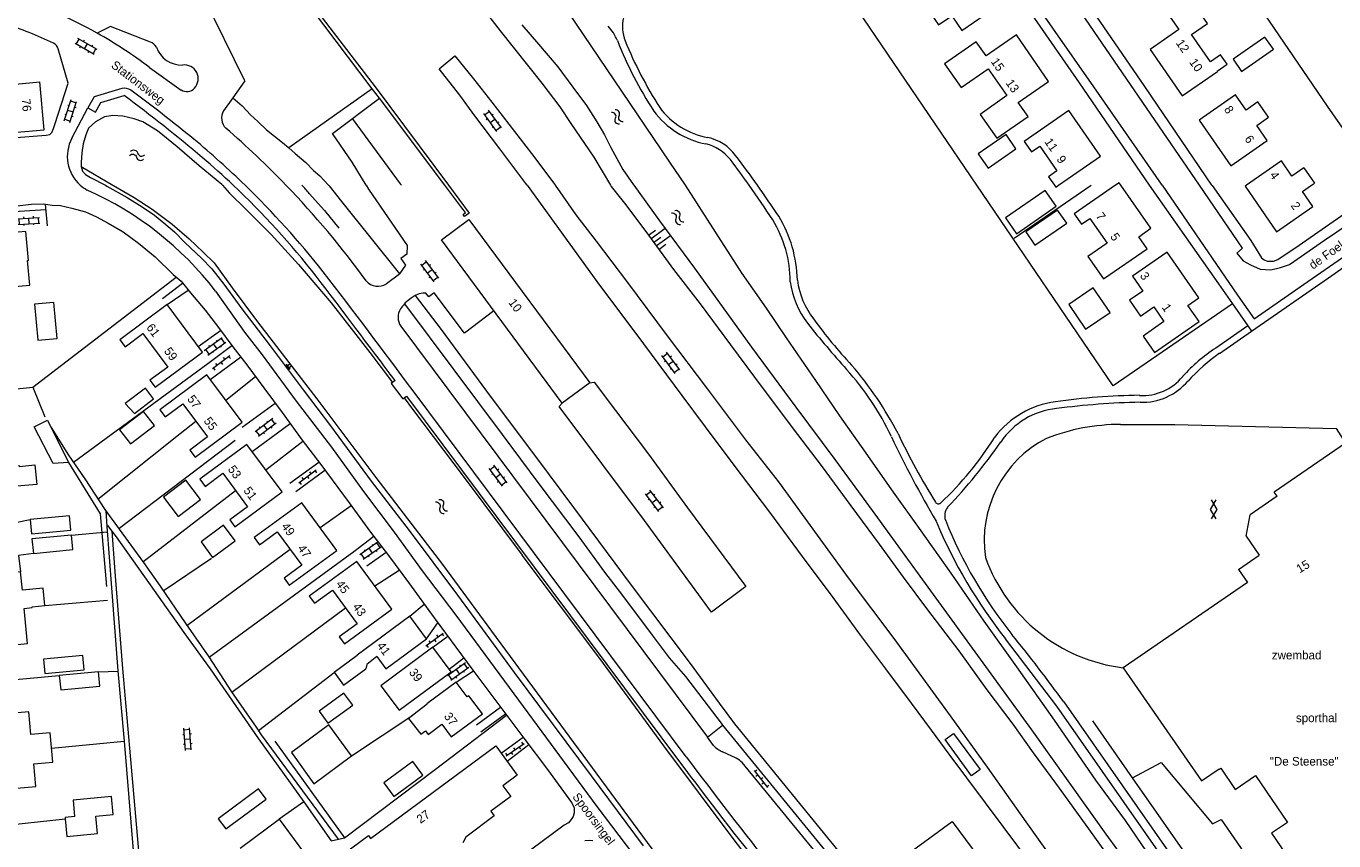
# Model space of a CAD drawing. Header units: metres. Extents: x 195864 to 198202, y 543264 to 544906.
# Tile 28 of 79: x 196359 to 196630, y 543864 to 544033. Entities that reach past the tile are written whole.
import ezdxf

# ---------------------------------------------------------------- set-up
doc = ezdxf.new("R2010")
doc.units = ezdxf.units.M
doc.header["$MEASUREMENT"] = 0
for name, color, linetype, lineweight in [('Level 11', 7, 'Continuous', 0), ('Level 12', 7, 'Continuous', 0), ('Level 19', 7, 'Continuous', 0), ('Level 20', 7, 'Continuous', 0), ('Level 25', 7, 'Continuous', 0), ('Level 26', 7, 'Continuous', 0), ('Level 28', 7, 'Continuous', 0), ('Level 29', 7, 'Continuous', 0), ('Level 32', 7, 'Continuous', 0), ('Level 34', 7, 'Continuous', 0), ('Level 36', 7, 'Continuous', 0), ('Level 41', 7, 'Continuous', 0), ('Level 43', 7, 'Continuous', 0)]:
    doc.layers.add(name, color=color, linetype=linetype, lineweight=lineweight)
doc.styles.add('Style-CHAR_FAST_FONT', font='CHAR_FAST_FONT.shx')

# ---------------------------------------------------------------- blocks, each defined once
blk = doc.blocks.new('OVTP6')
at = {"layer": 'Level 41', "color": 7, "linetype": 'Continuous', "lineweight": 0}
for p, q in [((0, 0), (4.5, 0)), ((0.25, 0), (0.25, 0.5)), ((1.25, 0), (1.25, -0.5)), ((2.25, 0), (2.25, 0.5)), ((4.25, 0), (4.25, 0.5)), ((3.25, 0), (3.25, -0.5))]:
    blk.add_line(p, q, dxfattribs=at)
blk = doc.blocks.new('OV2')
at = {"layer": 'Level 41', "color": 7, "linetype": 'Continuous', "lineweight": 0}
for p, q in [((0, 0.99), (0.3, 0.99)), ((0.3, -2.31), (0.3, 2.29)), ((0.3, 1.99), (1.5, 1.99)), ((1.5, -2.31), (1.5, 2.29)), ((1.8, 0.99), (1.5, 0.99)), ((0, -1.01), (0.3, -1.01)), ((0.3, -0.01), (1.5, -0.01)), ((0.3, -2.01), (1.5, -2.01)), ((1.8, -1.01), (1.5, -1.01))]:
    blk.add_line(p, q, dxfattribs=at)
blk = doc.blocks.new('TA')
at = {"layer": 'Level 43', "color": 7, "linetype": 'Continuous', "lineweight": 0}
for p, q in [((0, 0), (0, -0.5)), ((0.25, 0), (0.25, -1)), ((0.5, 0), (0.5, -0.5)), ((-0.5, 0), (-0.5, -0.5)), ((-0.25, 0), (-0.25, -1))]:
    blk.add_line(p, q, dxfattribs=at)
blk = doc.blocks.new('WA_29')
at = {"layer": 'Level 43', "color": 7, "linetype": 'Continuous', "lineweight": 0, "extrusion": (0, 0, -1)}
for centre in [(-0.75, 0.05), (-0.75, -0.85)]:
    blk.add_arc(centre, 0.85, 28.0725, 151.9275, dxfattribs=at)
at = {"layer": 'Level 43', "color": 7, "linetype": 'Continuous', "lineweight": 0}
for centre in [(2.25, 0.85), (2.25, -0.05)]:
    blk.add_arc(centre, 0.85, 208.0725, 331.9275, dxfattribs=at)
blk = doc.blocks.new('WA_30')
at = {"layer": 'Level 43', "color": 7, "linetype": 'Continuous', "lineweight": 0, "extrusion": (0, 0, -1)}
for centre in [(-0.75, 0.05), (-0.75, -0.85)]:
    blk.add_arc(centre, 0.85, 28.0725, 151.9275, dxfattribs=at)
at = {"layer": 'Level 43', "color": 7, "linetype": 'Continuous', "lineweight": 0}
for centre in [(2.25, 0.85), (2.25, -0.05)]:
    blk.add_arc(centre, 0.85, 208.0725, 331.9275, dxfattribs=at)
blk = doc.blocks.new('GV2')
at = {"layer": 'Level 41', "color": 7, "linetype": 'Continuous', "lineweight": 0, "flags": 128}
for points in [[(1.2, -2), (0, 0), (1.2, 2)], [(0.2, -2), (1.4, 0), (0.2, 2)]]:
    blk.add_lwpolyline(points, dxfattribs=at)
blk = doc.blocks.new('WA_42')
at = {"layer": 'Level 43', "color": 7, "linetype": 'Continuous', "lineweight": 0, "extrusion": (0, 0, -1)}
for centre in [(-0.75, 0.05), (-0.75, -0.85)]:
    blk.add_arc(centre, 0.85, 28.0726, 151.9276, dxfattribs=at)
at = {"layer": 'Level 43', "color": 7, "linetype": 'Continuous', "lineweight": 0}
for centre in [(2.25, 0.85), (2.25, -0.05)]:
    blk.add_arc(centre, 0.85, 208.0724, 331.9274, dxfattribs=at)
blk = doc.blocks.new('WA_46')
at = {"layer": 'Level 43', "color": 7, "linetype": 'Continuous', "lineweight": 0, "extrusion": (0, 0, -1)}
for centre in [(-0.75, 0.05), (-0.75, -0.85)]:
    blk.add_arc(centre, 0.85, 28.0724, 151.9275, dxfattribs=at)
at = {"layer": 'Level 43', "color": 7, "linetype": 'Continuous', "lineweight": 0}
for centre in [(2.25, 0.85), (2.25, -0.05)]:
    blk.add_arc(centre, 0.85, 208.0725, 331.9276, dxfattribs=at)

msp = doc.modelspace()

# ---------------------------------------------------------------- linework, layer by layer
at = {"layer": 'Level 11', "color": 7, "linetype": 'Continuous', "lineweight": 13}
for p, q in [((196355.26, 544020.84), (196361.74, 544021.47)), ((196573.08, 544000), (196581.82, 544006.05)), ((196623.96, 544003.6), (196626.17, 544000.41)), ((196592.22, 543991.06), (196585.99, 544000)), ((196625.58, 544000), (196626.17, 544000.41)), ((196589.71, 543989.32), (196592.22, 543991.06)), ((196599.91, 543975.06), (196602.2, 543976.64)), ((196632.63, 543946.48), (196617.84, 543936.3)), ((196618.43, 543935.44), (196612.82, 543931.58)), ((196618.43, 543935.44), (196617.84, 543936.3)), ((196612, 543927.14), (196612.82, 543931.58)), ((196612, 543927.14), (196614.71, 543923.19)), ((196610.44, 543920.25), (196614.71, 543923.19)), ((196447.06, 543899.04), (196443.28, 543904.15)), ((196422.78, 543898.92), (196427.55, 543902.46)), ((196429.55, 543900.55), (196429.34, 543899.63)), ((196431.65, 543902.17), (196429.55, 543900.55)), ((196422.78, 543898.92), (196424.77, 543896.24)), ((196424.77, 543896.24), (196429.34, 543899.63)), ((196436.27, 543891.03), (196447.06, 543899.04)), ((196586.51, 543899.84), (196602.73, 543876.42))]:
    msp.add_line(p, q, dxfattribs=at)
at = {"layer": 'Level 11', "color": 7, "linetype": 'Continuous', "lineweight": 13, "flags": 128}
for points in [[(196560.3, 544037.07), (196553.77, 544046.55), (196546.52, 544041.58), (196548.65, 544038.47), (196545.89, 544036.58), (196548.16, 544033.28), (196550.92, 544035.18), (196553.05, 544032.08), (196560.3, 544037.07)], [(196600.7, 544031.25), (196603.99, 544033.59), (196602.73, 544035.38), (196604.61, 544036.72), (196602.68, 544039.44), (196596.24, 544034.86), (196598.03, 544032.35)], [(196571.02, 544021.55), (196564.35, 544031.19), (196558.05, 544026.83), (196556.01, 544029.77), (196549.41, 544025.2), (196552.86, 544020.26), (196558.46, 544024.17), (196562.36, 544018.59), (196556.79, 544014.71), (196560.25, 544009.75), (196566.77, 544014.27), (196564.74, 544017.2), (196571.02, 544021.55)], [(196598.03, 544032.35), (196592.07, 544028.18), (196598.76, 544018.55), (196606.03, 544023.61), (196605.97, 544023.69), (196608.04, 544025.13)], [(196608.04, 544025.13), (196606.7, 544027.04), (196604.64, 544025.6), (196600.7, 544031.25)], [(196355.29, 544020.91), (196356.23, 544010.92), (196362.66, 544011.5), (196361.74, 544021.47)], [(196616.65, 544014.13), (196614.44, 544017.31), (196611.98, 544015.6), (196609.8, 544018.74), (196602.25, 544013.5), (196608.81, 544004.05), (196616.36, 544009.29), (196614.19, 544012.42), (196616.65, 544014.13)], [(196581.82, 544006.05), (196575.25, 544015.52), (196565.96, 544009.06), (196567.46, 544006.91), (196569.18, 544008.11), (196572.75, 544002.97), (196571.02, 544001.77), (196572.25, 544000)], [(196623.96, 544003.6), (196621.5, 544001.89), (196619.32, 544005.03), (196612.09, 544000)], [(196572.56, 543995.62), (196570.29, 543998.92), (196562.05, 543993.21), (196564.33, 543989.92), (196572.56, 543995.62)], [(196572.25, 544000), (196572.52, 543999.61), (196573.08, 544000)], [(196584.9, 544000), (196576.35, 543994.05), (196577.85, 543991.91), (196579.56, 543993.1), (196583.15, 543987.95)], [(196585.99, 544000), (196585.64, 544000.51), (196584.9, 544000)], [(196612.09, 544000), (196611.77, 543999.78), (196618.32, 543990.33), (196625.87, 543995.57), (196623.7, 543998.71), (196625.58, 544000)], [(196475.82, 543959), (196470.1, 543954.77), (196445.08, 543988.65), (196450.76, 543992.9), (196475.82, 543959)], [(196359.65, 543979.28), (196359.17, 543984.37), (196359.39, 543984.39), (196358.82, 543990.39), (196355.64, 543990.1), (196355.54, 543991.21), (196349.53, 543990.66), (196350.47, 543980.67), (196350.7, 543980.69), (196350.91, 543978.47), (196359.65, 543979.28)], [(196583.15, 543987.95), (196579.19, 543985.19), (196582.42, 543980.55), (196591.45, 543986.83), (196589.71, 543989.32)], [(196602.2, 543976.64), (196595.65, 543986.12), (196588.42, 543981.12), (196590.56, 543978.03), (196587.81, 543976.12), (196590.08, 543972.84), (196592.83, 543974.74), (196594.92, 543971.72)], [(196365.35, 543968.16), (196364.63, 543975.68), (196360.63, 543975.3), (196361.34, 543967.82), (196365.35, 543968.16)], [(196395.47, 543965.36), (196388.15, 543975.22), (196378.33, 543967.92), (196379.42, 543966.46), (196383.11, 543969.2), (196388.27, 543962.26), (196384.59, 543959.52), (196385.68, 543958.06), (196395.47, 543965.36)], [(196594.92, 543971.72), (196590.61, 543968.7), (196593, 543965.28), (196602.23, 543971.75), (196599.91, 543975.06)], [(196403.73, 543950.82), (196396.39, 543960.67), (196386.62, 543953.36), (196387.71, 543951.9), (196391.39, 543954.65), (196396.54, 543947.77), (196392.86, 543945.01), (196393.96, 543943.54), (196403.73, 543950.82)], [(196346.1, 543948.09), (196355.08, 543948.95), (196355.78, 543941.65), (196357.47, 543941.81), (196357.49, 543941.64), (196360.73, 543941.95), (196361.11, 543937.92), (196356.15, 543937.44), (196356.48, 543934.02), (196347.48, 543933.16)], [(196412.04, 543936.36), (196404.71, 543946.22), (196394.95, 543938.97), (196396.03, 543937.5), (196399.72, 543940.21), (196404.82, 543933.25), (196401.13, 543930.54), (196402.22, 543929.07), (196412.04, 543936.36)], [(196423.34, 543924.22), (196416.07, 543934.09), (196406.23, 543926.87), (196407.31, 543925.38), (196411, 543928.09), (196416.1, 543921.14), (196412.42, 543918.44), (196413.5, 543916.97), (196423.34, 543924.22)], [(196434.79, 543912.05), (196427.49, 543921.92), (196417.65, 543914.71), (196418.74, 543913.24), (196422.44, 543915.95), (196427.54, 543908.98), (196423.85, 543906.28), (196424.93, 543904.8), (196434.79, 543912.05)], [(196362.77, 543912.75), (196362.42, 543916.36), (196358.12, 543915.95), (196357.75, 543919.73), (196348.81, 543918.87), (196349.51, 543911.42), (196350.2, 543903.97), (196359.16, 543904.87), (196358.48, 543912.18), (196360.16, 543912.33), (196360.14, 543912.5), (196362.77, 543912.75)], [(196610.44, 543920.25), (196612.3, 543917.55), (196586.51, 543899.84)], [(196441.99, 543905.89), (196438.51, 543910.58), (196427.55, 543902.46)], [(196431.65, 543902.17), (196433.53, 543899.62), (196441.99, 543905.89)], [(196443.28, 543904.15), (196432.49, 543896.09), (196436.27, 543891.03)], [(196453.56, 543890.27), (196450.76, 543894.05), (196450.41, 543893.79), (196448.13, 543896.88), (196442.03, 543892.36), (196442.1, 543892.27), (196438.24, 543889.32), (196440.75, 543886.05), (196441.73, 543886.8), (196442.33, 543886), (196445.16, 543888.12), (196447.11, 543885.51), (196453.56, 543890.27)], [(196426.67, 543892.12), (196424.84, 543894.6), (196419.7, 543890.85), (196421.51, 543888.36), (196426.67, 543892.12)], [(196364.43, 543880.25), (196364.15, 543883.3), (196363.87, 543886.35), (196359.89, 543885.99), (196359.46, 543890.72), (196351.5, 543889.99), (196352.22, 543882.26), (196352.94, 543874.53), (196360.93, 543875.23), (196360.5, 543879.89), (196364.43, 543880.25)], [(196426.43, 543881.6), (196421.69, 543887.98), (196413.98, 543882.25), (196418.61, 543875.78), (196426.43, 543881.6)], [(196403.27, 543862.39), (196411.39, 543868.41), (196419.57, 543857.36), (196429.91, 543865.01), (196430.35, 543864.42), (196456.33, 543883.64), (196460.79, 543877.59)], [(196441.23, 543877.57), (196439.15, 543880.39), (196433.11, 543875.95), (196435.18, 543873.13), (196441.23, 543877.57)], [(196602.73, 543876.42), (196606.39, 543878.91), (196606.45, 543878.82), (196606.72, 543879), (196609.7, 543874.62), (196613.96, 543877.51), (196620.6, 543867.75), (196617.29, 543865.5), (196626.18, 543852.43), (196629.74, 543854.85), (196636.21, 543845.34)], [(196460.79, 543877.59), (196457.81, 543875.37), (196459.45, 543873.16), (196455.31, 543870.07), (196456.02, 543869.11), (196450.09, 543864.71), (196449.5, 543863.52)], [(196408.67, 543872.6), (196407.11, 543874.7), (196398.76, 543868.51), (196400.32, 543866.41), (196408.67, 543872.6)]]:
    msp.add_lwpolyline(points, dxfattribs=at)
at = {"layer": 'Level 12', "color": 7, "linetype": 'Continuous', "lineweight": 13, "flags": 128}
for points in [[(196617.66, 544028.24), (196615.91, 544030.76), (196609.29, 544026.13), (196611.05, 544023.62), (196617.66, 544028.24)], [(196564.25, 544007.55), (196562.21, 544010.5), (196556.38, 544006.48), (196558.45, 544003.54), (196564.25, 544007.55)], [(196574.78, 543992.11), (196572.9, 543994.83), (196566.33, 543990.3), (196568.2, 543987.58), (196574.78, 543992.11)], [(196583.77, 543973.61), (196580.29, 543978.72), (196575.21, 543975.27), (196578.69, 543970.16), (196583.77, 543973.61)], [(196385.33, 543955.67), (196383.64, 543957.9), (196379.46, 543954.72), (196381.35, 543952.64), (196385.33, 543955.67)], [(196385.52, 543950.11), (196383.24, 543953.07), (196378.28, 543949.26), (196380.56, 543946.3), (196385.52, 543950.11)], [(196367.66, 543942.47), (196364.49, 543942.22), (196360.59, 543949.89), (196363.32, 543951.24), (196367.66, 543942.47)], [(196395.1, 543934.76), (196392.04, 543938.81), (196387.37, 543935.28), (196390.43, 543931.23), (196395.1, 543934.76)], [(196368.19, 543928.4), (196367.91, 543931.39), (196359.71, 543930.62), (196360, 543927.63), (196368.19, 543928.4)], [(196368.57, 543924.39), (196368.29, 543927.37), (196360.1, 543926.58), (196360.39, 543923.6), (196368.57, 543924.39)], [(196402.26, 543926.19), (196399.86, 543929.46), (196395.18, 543926.02), (196397.59, 543922.75), (196402.26, 543926.19)], [(196370.93, 543899.42), (196370.66, 543902.4), (196362.47, 543901.65), (196362.75, 543898.68), (196370.93, 543899.42)], [(196374.2, 543896.02), (196373.94, 543898.98), (196365.74, 543898.27), (196366.08, 543895.3), (196374.2, 543896.02)], [(196556.79, 543878.71), (196555.06, 543877.45), (196549.58, 543884.94), (196551.31, 543886.21), (196556.79, 543878.71)], [(196376.95, 543869.43), (196376.59, 543873.12), (196368.62, 543872.37), (196368.94, 543869), (196366.97, 543868.81), (196367, 543868.51), (196367.35, 543864.87), (196373.69, 543865.48), (196373.34, 543869.04), (196373.34, 543869.08), (196376.95, 543869.43)]]:
    msp.add_lwpolyline(points, dxfattribs=at)
at = {"layer": 'Level 19', "color": 7, "linetype": 'Continuous', "lineweight": 0, "flags": 128}
for points in [[(196439.95, 544081.53), (196441.09, 544080.48), (196442.23, 544079.3), (196443.43, 544077.58), (196446.36, 544073), (196450.23, 544066.8), (196456.24, 544058.37), (196463.45, 544047.72), (196473.01, 544033.45), (196485.61, 544014.8), (196492.37, 544004.81), (196495.65, 544000), (196495.65, 544000)], [(196461.73, 544033.26), (196465.21, 544029.28), (196469.2, 544024.55), (196472.3, 544020.37), (196475.13, 544016.53), (196477.3, 544013.18), (196478.92, 544010.48), (196480.22, 544007.8), (196482.69, 544003.28), (196484.89, 544000.09), (196484.96, 544000)], [(196399.66, 544000), (196399.51, 544000.17), (196394.76, 544004), (196390.26, 544007.94), (196386.14, 544011.27), (196383.09, 544013.13), (196381.29, 544013.79), (196378.95, 544014.36), (196376.89, 544014.44), (196375.13, 544014.2), (196373.29, 544013.18), (196371.83, 544011.84), (196371.29, 544010.43), (196370.76, 544008.59), (196370.42, 544006.71), (196370.3, 544004.69), (196370.32, 544003.91), (196376.87, 544000)], [(196376.87, 544000), (196376.99, 543999.93), (196381.31, 543997.44), (196385.03, 543995.02), (196389.22, 543991.93), (196392.71, 543988.86), (196395.63, 543986.13), (196397.9, 543983.87), (196401.63, 543978.73), (196406.91, 543971.68), (196419.18, 543955.65), (196431.48, 543939.33), (196445.3, 543921.29), (196455.43, 543907.43), (196487.77, 543863.59), (196500.14, 543846.94), (196516.25, 543825.07), (196531.63, 543804.23), (196546.12, 543784.84), (196559.14, 543767.22), (196569.82, 543752.42), (196580.5, 543738.05), (196581.32, 543736.97), (196580.88, 543736.15)], [(196399.66, 544000), (196401.12, 543998.34), (196404.49, 543995.02), (196409.7, 543989.8), (196415.4, 543983.53), (196422.18, 543975.57), (196430.22, 543965.29), (196434.92, 543959.06)], [(196484.96, 544000), (196490.29, 543992.64), (196497.54, 543982.81), (196509.41, 543966.36), (196518.55, 543953.97), (196526.64, 543943.09), (196534.45, 543932.46), (196545.98, 543916.61), (196557.95, 543900.13), (196567.44, 543886.99), (196582.92, 543865.3), (196595.02, 543848.75), (196604.25, 543835.66), (196614.26, 543821.4), (196632.18, 543795.92)], [(196495.65, 544000), (196501.92, 543990.22), (196507.39, 543981.65), (196512.42, 543974.5), (196516.57, 543968.34), (196522.69, 543959.48), (196527.67, 543952.16), (196533, 543944.62), (196538.4, 543936.77), (196544.15, 543928.79), (196550.72, 543919.52), (196557.56, 543909.54), (196564.38, 543900.03), (196572.15, 543888.95), (196580.73, 543876.54), (196586.88, 543868.16), (196593.58, 543858.39), (196601.91, 543846.47), (196610.95, 543833.69), (196620.13, 543820.57), (196630.51, 543805.73)], [(196437.32, 543955.86), (196439.08, 543953.53), (196449.74, 543939.36), (196461.79, 543923.21)], [(196516.31, 543850.45), (196505.78, 543864.17), (196491.17, 543883.68), (196477.9, 543901.81), (196461.79, 543923.21)]]:
    msp.add_lwpolyline(points, dxfattribs=at)
at = {"layer": 'Level 20', "color": 7, "linetype": 'Continuous', "lineweight": 0, "flags": 128}
for points in [[(196354.35, 544160.3), (196365.82, 544146.55), (196382.83, 544125.77), (196391.84, 544114.94), (196396.25, 544109.22), (196401.38, 544102.75), (196404.2, 544099.49), (196408.61, 544094.82), (196412.57, 544090.04), (196416.54, 544085.27), (196417.94, 544083.33), (196422.01, 544077.85), (196426.3, 544071.66), (196430.26, 544066.66), (196438.06, 544057.15), (196448.07, 544044.04), (196457.25, 544032.03), (196465.92, 544021.18), (196469.61, 544016.25), (196471.89, 544012.81), (196476.64, 544005.81), (196480.11, 544000)], [(196480.11, 544000), (196480.29, 543999.71), (196483.28, 543995.9), (196488.03, 543989.63), (196493.23, 543982.5), (196498.76, 543975.36), (196505.06, 543966.88), (196511.63, 543958), (196518.95, 543948.27), (196523.81, 543941.85), (196529.96, 543933.43), (196535.88, 543925.5), (196540.86, 543918.65), (196545.91, 543911.91), (196552.39, 543903.35), (196558.24, 543895.26), (196563.57, 543888.16), (196567.8, 543882.19), (196573.22, 543874.89), (196578.97, 543866.92), (196583.2, 543861.05)]]:
    msp.add_lwpolyline(points, dxfattribs=at)
at = {"layer": 'Level 25', "color": 7, "linetype": 'Continuous', "lineweight": 0}
for p, q in [((196432.18, 544018.06), (196430.71, 544020.01)), ((196445.78, 544000), (196432.18, 544018.06))]:
    msp.add_line(p, q, dxfattribs=at)
at = {"layer": 'Level 25', "color": 7, "linetype": 'Continuous', "lineweight": 0, "flags": 128}
for points in [[(196430.71, 544020.01), (196415.55, 544040.15), (196415.99, 544040.48)], [(196415.99, 544040.48), (196431.32, 544020.44), (196446.54, 544000)], [(196446.54, 544000), (196450.84, 543994.22), (196449.86, 543993.5), (196449.56, 543993.92), (196450.05, 543994.34), (196449.29, 543995.34), (196445.78, 544000)]]:
    msp.add_lwpolyline(points, dxfattribs=at)
at = {"layer": 'Level 26', "color": 7, "linetype": 'Continuous', "lineweight": 0}
msp.add_line((196430.71, 544020.01), (196413.42, 544007.74), dxfattribs=at)
at = {"layer": 'Level 28', "color": 7, "linetype": 'Continuous', "lineweight": 0}
for p, q in [((196563.85, 543989.04), (196579.82, 543999.98)), ((196360.26, 543958.12), (196390.03, 543980.94)), ((196368.69, 543942.53), (196396.58, 543963.03)), ((196400.32, 543955.4), (196406.45, 543960.28)), ((196378.14, 543928.73), (196402.24, 543947.08)), ((196408.62, 543940.95), (196416.33, 543946.9)), ((196383.13, 543921.84), (196402.35, 543936.61)), ((196419.87, 543928.93), (196426.32, 543933.54)), ((196368.29, 543927.37), (196375.72, 543928.09)), ((196387.31, 543915.84), (196397.34, 543922.57)), ((196392.26, 543908.66), (196413.67, 543924.45)), ((196396.87, 543902.04), (196426.86, 543923.96)), ((196431.24, 543916.85), (196436.3, 543920.13)), ((196362.77, 543912.75), (196375.78, 543913.88)), ((196401.56, 543894.79), (196425.14, 543912.27)), ((196438.51, 543910.58), (196441.47, 543913.06)), ((196344.8, 543896.36), (196365.74, 543898.27)), ((196373.94, 543898.98), (196377.95, 543899.15)), ((196407.08, 543886.83), (196422.81, 543898.84)), ((196426.43, 543881.6), (196439.13, 543890)), ((196588.43, 543876.98), (196580.23, 543888.82)), ((196364.16, 543883.17), (196379.23, 543884.6)), ((196410.47, 543884.6), (196424.98, 543864.59)), ((196651.03, 543787.92), (196588.43, 543876.98)), ((196347.6, 543866.43), (196367, 543868.51))]:
    msp.add_line(p, q, dxfattribs=at)
at = {"layer": 'Level 28', "color": 7, "linetype": 'Continuous', "lineweight": 0, "flags": 128}
for points in [[(196556.16, 544000), (196521.55, 544051), (196498.68, 544083.81), (196500.39, 544085.04)], [(196609.15, 544045.05), (196610.43, 544043.24), (196616.8, 544034.04), (196628.84, 544016.4), (196640.22, 544000)], [(196370.32, 544003.91), (196370.61, 544002.89), (196371.19, 544002.22), (196372.25, 544001.62), (196375.35, 544000)], [(196375.35, 544000), (196375.67, 543999.83), (196379.86, 543997.47), (196383, 543995.48), (196385.5, 543993.79), (196387.45, 543992.19), (196389.66, 543990.33), (196391.83, 543988.14), (196395.25, 543984.88), (196397.44, 543982.64), (196399.88, 543979.48), (196403.64, 543974.34), (196409.52, 543966.69), (196416.34, 543957.54), (196422.04, 543950.04), (196430.45, 543938.61), (196438.35, 543928.32), (196448.4, 543914.91), (196460.13, 543898.88), (196476.09, 543877.46), (196486.89, 543862.87)], [(196609.15, 543975.37), (196584.43, 543958.35), (196556.16, 544000)], [(196339.32, 543955.93), (196360.26, 543958.12), (196362.75, 543951.92)], [(196364.07, 543949.72), (196367.72, 543943.96), (196371.04, 543939.08), (196375.23, 543932.69), (196378.22, 543928.62), (196383.22, 543921.72), (196386.67, 543916.76), (196392.04, 543908.98), (196396.81, 543902.12), (196401.52, 543894.86), (196406.65, 543887.55), (196407.63, 543885.91), (196423.61, 543864.27)], [(196373.8, 543934.87), (196390.86, 543948.49), (196394.12, 543951)], [(196585.97, 543950.36), (196597.19, 543950.36), (196630.65, 543949.49), (196632.63, 543946.48)], [(196367.66, 543942.47), (196374.25, 543931.83), (196375.56, 543916.72)], [(196356.42, 543933.99), (196356.71, 543930.02), (196359.71, 543930.62)], [(196375.45, 543932.4), (196375.64, 543929.16), (196376.62, 543916.42), (196377.94, 543899.25), (196379.23, 543884.61), (196381.57, 543856.05), (196383.2, 543839.85)], [(196360.39, 543923.6), (196357.34, 543923.15), (196357.75, 543919.73)], [(196416.51, 543872.05), (196422.17, 543863.95), (196424.94, 543864.57), (196443.82, 543878.79), (196458.57, 543890)], [(196588.43, 543876.98), (196594.36, 543880.18), (196605.05, 543867.48), (196606.85, 543868.35), (196646.54, 543810.88), (196660.07, 543818.55)]]:
    msp.add_lwpolyline(points, dxfattribs=at)
at = {"layer": 'Level 28', "color": 7, "linetype": 'Continuous', "lineweight": 0}
for centre, radius, start, end in [((196586.12, 543907.28), 43.08, 90.2029, 111.1438), ((196581.51, 543926.26), 23.85, 117.2695, 188.4708), ((196590.8, 543934.5), 34.92, 199.6633, 262.9384)]:
    msp.add_arc(centre, radius, start, end, dxfattribs=at)
at = {"layer": 'Level 29', "color": 7, "linetype": 'Continuous', "lineweight": 0}
for p, q in [((196404.3, 544021.66), (196392.37, 544045.83)), ((196384.49, 544024.46), (196391.07, 544019.76)), ((196404.3, 544021.66), (196401.79, 544018.15)), ((196401.79, 544018.15), (196399.85, 544015.43)), ((196422.44, 544010.71), (196432.18, 544018.06)), ((196368.39, 544009.74), (196371.72, 544016.04)), ((196611.22, 543986.95), (196602.3, 544000)), ((196362.86, 543996.1), (196363.28, 543991.58)), ((196355.24, 543994.48), (196362.96, 543994.98)), ((196433.63, 543979.57), (196436.35, 543981.59)), ((196387.18, 543976.51), (196391.33, 543979.7)), ((196388.15, 543975.22), (196392.52, 543978.24)), ((196437.56, 543975.59), (196437.36, 543975.36)), ((196609.15, 543975.37), (196612.34, 543970.8)), ((196436.6, 543970.76), (196500.28, 543885.44)), ((196612.34, 543970.8), (196605.69, 543966.2)), ((196612.34, 543970.8), (196613.1, 543969.72)), ((196394.61, 543966.51), (196399.24, 543969.85)), ((196606.49, 543965.11), (196613.1, 543969.72)), ((196396.58, 543963.03), (196401.58, 543966.72)), ((196397.11, 543959.7), (196403.39, 543964.34)), ((196435.43, 543959.44), (196434.92, 543959.06)), ((196495.84, 543881.4), (196439.16, 543957.33)), ((196403.7, 543949.77), (196410.56, 543954.8)), ((196405.82, 543944.72), (196413.66, 543950.58)), ((196413.58, 543938.15), (196419.63, 543942.55)), ((196414.88, 543936.45), (196420.88, 543940.87)), ((196426.86, 543923.96), (196431.01, 543927.17)), ((196429.61, 543921.02), (196433.58, 543923.82)), ((196441.99, 543905.89), (196444.32, 543909.17)), ((196443.28, 543904.15), (196446.36, 543906.43)), ((196446.67, 543899.57), (196449.7, 543901.93)), ((196448.13, 543896.88), (196451.71, 543899.21)), ((196574.15, 543892.77), (196648.33, 543786.67)), ((196452.3, 543888.02), (196457.29, 543891.71)), ((196453.23, 543886.57), (196458.33, 543890.32)), ((196500.28, 543885.44), (196503.4, 543887.94)), ((196503.4, 543887.94), (196527.93, 543857.93)), ((196457.47, 543882.1), (196462.01, 543885.46)), ((196458.66, 543880.48), (196463.17, 543883.92)), ((196501.51, 543883.75), (196500.28, 543885.44)), ((196506.23, 543881.1), (196503.37, 543882.42)), ((196548.05, 543830.73), (196507.43, 543880.16))]:
    msp.add_line(p, q, dxfattribs=at)
at = {"layer": 'Level 29', "color": 7, "linetype": 'Continuous', "lineweight": 0, "flags": 128}
for points in [[(196594.56, 544000), (196594.42, 544000.21), (196580.39, 544020.39), (196554.91, 544057.04), (196533.08, 544088.63), (196527.51, 544096.93), (196526.19, 544098.7), (196525.21, 544099.64), (196524.36, 544100.1), (196523.26, 544100.53), (196522.2, 544100.73), (196520.8, 544100.7), (196519.66, 544100.22), (196518.59, 544099.5), (196499.23, 544086.63)], [(196500.22, 544085.29), (196512.77, 544093.46), (196516.36, 544095.77), (196518.81, 544097.4), (196520.33, 544098.26), (196521.93, 544098.45), (196523.29, 544098.21), (196524.87, 544097.24), (196525.94, 544096), (196527.04, 544094.65), (196529.79, 544090.71), (196544.47, 544069.26), (196558.28, 544048.97), (196562.32, 544043.06), (196577.37, 544021.24), (196591.86, 544000.02), (196591.87, 544000)], [(196602.3, 544000), (196546, 544082.33)], [(196604.91, 544000), (196591.01, 544020.46), (196574.87, 544044.03)], [(196384.68, 544029.68), (196376.42, 544032.92), (196373.63, 544031.57)], [(196364.88, 544012.61), (196367.61, 544021.16), (196365.57, 544028.3)], [(196462.83, 544000), (196462.59, 544000.34), (196457.14, 544007.53), (196452.01, 544014.43), (196448.87, 544018.66), (196444.58, 544024.16), (196447.82, 544026.84), (196451.68, 544022.07), (196455.53, 544017.27), (196463.74, 544006.58), (196468.59, 544000.15), (196468.7, 544000)], [(196378.76, 544020.06), (196373, 544018.35), (196371.72, 544016.04)], [(196371.72, 544016.04), (196373.31, 544015.18), (196374.39, 544017.17), (196379.21, 544018.61)], [(196401.79, 544018.15), (196403.73, 544016.45), (196405.43, 544014.63), (196406.95, 544013.22), (196408.77, 544011.5), (196412.1, 544008.86), (196413.42, 544007.74)], [(196355.2, 544010.33), (196355.33, 544010.16), (196355.58, 544009.92), (196355.9, 544009.82), (196356.82, 544009.88), (196362.14, 544010.35), (196363.07, 544010.39), (196363.79, 544010.55), (196364.2, 544010.93), (196364.57, 544011.79), (196364.88, 544012.61)], [(196426.57, 544013.82), (196436.51, 544000.31), (196436.74, 544000)], [(196429.42, 544000), (196426.52, 544004.76), (196422.44, 544010.71)], [(196413.42, 544007.74), (196414.74, 544006.61), (196416.92, 544004.69), (196418.53, 544003.07), (196419.83, 544001.95), (196421.63, 544000)], [(196417.65, 543998.3), (196420.8, 543994.74), (196423.76, 543991.08)], [(196421.63, 544000), (196421.76, 543999.86), (196424.33, 543996.6), (196436.35, 543981.59)], [(196429.42, 544000), (196429.94, 543999.15), (196437.93, 543987.49), (196437.87, 543985.69), (196436.62, 543984.82), (196437.59, 543983.44), (196436.35, 543981.59)], [(196462.83, 544000), (196477.29, 543979.99), (196486.98, 543967.1), (196494.95, 543956.34), (196499.77, 543949.84), (196505.75, 543941.9), (196513.09, 543932.14), (196519.89, 543922.98), (196526.26, 543914.43), (196531.77, 543906.86), (196537.17, 543899.64), (196542.49, 543892.52), (196546.68, 543886.87), (196550.31, 543881.91), (196561.52, 543866.89), (196573.46, 543850.89)], [(196574.73, 543856.11), (196566.35, 543867.87), (196558.33, 543879.2), (196550.67, 543889.86), (196538.96, 543905.91), (196529.53, 543918.52), (196519.95, 543931.64), (196515.07, 543938.41), (196508.24, 543947.19), (196500.33, 543957.7), (196491.96, 543968.76), (196483.7, 543979.84), (196477.22, 543988.42), (196473.04, 543993.88), (196468.7, 544000)], [(196591.87, 544000), (196606.25, 543979.52), (196609.15, 543975.37)], [(196594.56, 544000), (196610.24, 543977.18), (196613.65, 543972.24), (196623.91, 543979.41), (196633.79, 543986.27), (196642.59, 543992.41), (196653.17, 543999.72), (196653.52, 544000)], [(196604.91, 544000), (196604.97, 543999.91), (196612.96, 543988.5), (196615.2, 543984.94), (196615.72, 543984.49), (196616.35, 543984.21), (196616.95, 543984.21), (196617.67, 543984.23), (196618.6, 543984.55), (196622.99, 543987.59), (196633.27, 543994.7), (196640.14, 543999.42), (196640.94, 544000)], [(196611.22, 543986.95), (196610.05, 543985.91), (196611.39, 543984.3), (196612.92, 543983.45), (196614.89, 543982.61), (196617.14, 543982.43), (196619.14, 543982.9), (196620.97, 543983.57), (196628.27, 543988.62), (196635.91, 543993.76), (196644.45, 544000)], [(196355.14, 543995.51), (196360, 543996.09), (196362.5, 543996.16), (196364.3, 543995.88), (196366.02, 543995.77), (196368.37, 543995.26), (196371.24, 543994.47), (196373.49, 543993.44), (196375.94, 543992.15), (196379.01, 543990.32), (196382.2, 543987.98), (196385.69, 543985.14), (196389.38, 543981.5), (196391.03, 543980.07), (196392.97, 543977.69), (196396.06, 543974.05), (196398.8, 543970.44), (196401.79, 543966.45), (196404.65, 543962.69), (196408.21, 543957.95), (196412.04, 543952.81), (196416.18, 543947.11), (196420.01, 543942.05), (196425.94, 543934.07), (196430.37, 543928), (196434.08, 543923.16), (196438.21, 543917.52), (196443.56, 543910.2), (196451.58, 543899.39), (196457.98, 543890.79), (196462.16, 543885.27), (196467.06, 543878.72), (196472.07, 543871.88), (196472.59, 543870.85), (196472.61, 543869.78), (196472.38, 543868.97), (196472, 543868.38), (196471.4, 543867.7), (196470.5, 543867.16), (196452.24, 543853.6)], [(196613.1, 543969.72), (196629.12, 543980.81), (196642.76, 543990.37)], [(196398.19, 543978.03), (196404.22, 543969.49), (196407.83, 543964.8), (196414.9, 543955.17), (196422.22, 543945.64), (196428.89, 543936.41), (196435.22, 543928.03), (196441.07, 543919.98), (196448.04, 543910.76), (196459.14, 543895.73), (196477.32, 543871.08), (196486.43, 543859.02)], [(196455.93, 543973.95), (196449.87, 543969.29), (196443.57, 543977.64), (196442.42, 543976.87), (196441.79, 543977.6), (196441.19, 543977.6), (196440.44, 543977.48), (196439.59, 543977.13), (196438.76, 543976.59), (196437.56, 543975.59)], [(196439.62, 543977.14), (196444.99, 543970.06), (196455.18, 543956.19), (196464.76, 543943.45), (196472.43, 543933.12), (196484.43, 543916.99), (196496.63, 543900.74), (196502.65, 543892.52), (196505.84, 543888.23), (196515.65, 543876.19), (196529.45, 543859.28), (196527.93, 543857.93)], [(196437.36, 543975.36), (196457.65, 543948.26), (196465.24, 543938), (196473.53, 543927.04), (196478.89, 543919.72), (196482.64, 543914.85), (196488.8, 543906.65), (196492.33, 543901.91), (196495.71, 543898.02)], [(196434.92, 543959.06), (196434.63, 543958.85), (196437.03, 543955.64), (196437.32, 543955.86)], [(196475.82, 543959), (196476.72, 543959.16), (196481.2, 543953.27), (196488, 543944.19), (196496.11, 543933.08), (196508.24, 543916.75), (196501.07, 543911.38), (196487.18, 543930.44), (196469.5, 543954.09), (196470.1, 543954.77)], [(196437.32, 543955.86), (196437.83, 543956.24), (196494.46, 543880.34)], [(196375.81, 543929.39), (196377.59, 543927.04), (196385.46, 543915.87), (196391.59, 543907.15), (196397.1, 543899.65), (196402.92, 543891.12), (196407.11, 543885.1), (196416.51, 543872.05), (196411.39, 543868.41)], [(196376.69, 543928.23), (196377.39, 543918.86), (196378.89, 543899.67), (196380.71, 543879.25), (196382.81, 543854.84), (196384.05, 543841.35), (196384.13, 543839.92)], [(196647.06, 543785.47), (196572.72, 543891.88), (196562.08, 543905.85)], [(196495.71, 543898.02), (196503.06, 543888.36), (196503.4, 543887.94)], [(196531.45, 543853.62), (196551.01, 543867.95), (196578.87, 543830.31), (196598.19, 543804.33), (196620.55, 543774.16), (196619.31, 543772.89)], [(196476.49, 543863.91), (196475.74, 543864.04), (196474.82, 543863.92)]]:
    msp.add_lwpolyline(points, dxfattribs=at)
at = {"layer": 'Level 29', "color": 7, "linetype": 'Continuous', "lineweight": 0}
for centre, radius, start, end in [((196325.65, 543946.49), 97.67, 60.5774, 72.1325), ((196328.57, 543954.33), 83.31, 64.4029, 71.9359), ((196491.07, 544032.93), 8.44, 167.4487, 200.58), ((196325.72, 543946.6), 97.55, 52.9562, 60.5845), ((196472.65, 544026.3), 9.67, 22.5843, 43.917), ((196363.8, 544027.78), 1.84, 16.3979, 65.6936), ((196383.95, 544027.56), 2.25, 28.8363, 70.9247), ((196391.25, 544030.59), 5.68, 200.0681, 270.7414), ((196556.59, 544059.48), 80.59, 201.4446, 213.1703), ((196564.07, 544063.03), 87.4, 202.2358, 212.4748), ((196391.75, 544022.1), 2.85, 316.6051, 98.5612), ((196379.35, 544017.86), 2.28, 55.0283, 104.9902), ((196124.89, 543678.1), 426.76, 50.9639, 53.1802), ((196392.21, 544021.64), 2.19, 238.7388, 316.9593), ((196200.16, 543775.89), 301.61, 49.6478, 53.5845), ((196402.44, 544013.94), 2.98, 150.1367, 224.9648), ((196503.09, 544025.55), 17.26, 216.0558, 259.4624), ((196503.28, 544025.77), 16.15, 216.733, 259.3782), ((196275.35, 543867.66), 190.81, 43.916, 49.0813), ((196375.35, 544005.96), 7.92, 151.4613, 228.7901), ((196274.79, 543866.84), 185.76, 45.7908, 50.2092), ((196498.42, 544000.59), 9.49, 36.1689, 78.5493), ((196497.48, 543999.16), 9.73, 39.3909, 75.4405), ((196317.17, 543862.82), 237.16, 35.3408, 37.1966), ((196283.95, 543874.95), 171.87, 46.6859, 49.5536), ((196321.09, 543867.09), 230.08, 35.2858, 36.9309), ((196375.34, 544005.95), 7.91, 228.7943, 241.4795), ((196343.42, 543935.87), 69.12, 37.5878, 65.9749), ((196285.2, 543876.34), 170, 38.039, 46.6704), ((196275.1, 543867.18), 185.31, 38.3094, 45.787), ((196274.95, 543867.23), 191.39, 36.1659, 43.9224), ((196363.89, 543950.97), 71.62, 41.3646, 43.2029), ((196316.49, 543863.79), 235.74, 33.1791, 35.2959), ((196313.99, 543860.53), 241.07, 33.4906, 35.3466), ((196492.87, 543979.98), 24.54, 359.9927, 31.488), ((196492.32, 543979.75), 26.58, 1.2294, 31.2893), ((195146.44, 543001.1), 1607.95, 36.49036, 37.5942), ((194904.56, 542820.86), 1907.86, 36.64007, 37.45462), ((196431.87, 543982.11), 3.09, 218.6671, 304.6495), ((196535.62, 543982.47), 18.38, 187.7774, 217.2065), ((196535.79, 543982.59), 17.04, 187.6599, 217.5898), ((196439.33, 543972.58), 3.28, 147.3052, 213.7461), ((196451.12, 543963.63), 18.08, 139.5424, 143.6118), ((196691.44, 544107.89), 218.4, 218.6951, 221.9934), ((196609.66, 544036.27), 108.35, 216.2508, 222.7997), ((196625.05, 543936.83), 35.18, 123.398, 138.1768), ((196475.52, 543915.25), 72.34, 27.325, 40.9426), ((196629.83, 543931.95), 40.55, 125.1359, 137.4576), ((196485.27, 543922.53), 58.85, 25.4507, 41.829), ((196590.55, 543967.07), 10.71, 266.4028, 320.686), ((196590.42, 543967.42), 12.47, 268.112, 319.8044), ((196574.77, 543936.6), 18.59, 97.1897, 143.3282), ((196591.09, 543826.75), 129.65, 90.535, 98.2715), ((196593.09, 543798.5), 156.48, 91.1275, 97.4903), ((196574.2, 543938), 15.72, 95.5182, 146.3817), ((196753.18, 544050), 237.84, 205.445, 210.2249), ((196668.07, 544009.39), 142.02, 205.41, 211.952), ((196502.05, 543983.8), 68.15, 313.1349, 328.0186), ((196463.59, 544014.89), 118.99, 316.6114, 325.043), ((196548.17, 543934.57), 0.689, 208.5661, 313.5269), ((196552.39, 543931.38), 2.92, 142.7533, 197.1561), ((196644.88, 543971.15), 105.46, 202.8039, 218.2595), ((196636.19, 543965.06), 93.22, 201.7448, 218.6888), ((196321.18, 543710.2), 311.97, 35.818, 39.0595), ((197212.67, 544415.41), 893.88, 216.68498, 218.58843), ((196505.38, 543887.19), 5.18, 221.6546, 247.1535), ((197234.51, 544432.71), 923.46, 216.73712, 218.58536), ((196503.33, 543876.2), 5.7, 44.0402, 59.3701)]:
    msp.add_arc(centre, radius, start, end, dxfattribs=at)

# ---------------------------------------------------------------- block references
at = {"layer": 'Level 41', "color": 7, "linetype": 'Continuous', "lineweight": 0}
for name, p, xscale, yscale, zscale, rotation in [('OV2', (196370.88, 544028.03), 0.9999994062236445, 0.9999994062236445, 0.9999994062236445, 59.98180198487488), ('OV2', (196367.23, 544015.68), 1.000001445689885, 1.000001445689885, 1.000001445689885, 341.9166270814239), ('OV2', (196454.95, 544012.84), 1.000001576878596, 1.000001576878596, 1.000001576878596, 36.61419155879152), ('OV2', (196359.38, 543993.48), 1.000000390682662, 1.000000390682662, 1.000000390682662, 273.6478152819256), ('OV2', (196441.92, 543981.63), 1.000000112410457, 1.000000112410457, 1.000000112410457, 37.09273348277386), ('OV2', (196397.56, 543967.3), 0.9999998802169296, 0.9999998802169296, 0.9999998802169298, 305.8037910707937), ('OV2', (196491.94, 543962.62), 1.000000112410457, 1.000000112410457, 1.000000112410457, 37.09273348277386), ('OVTP6', (196401.17, 543964.56), 0.9999995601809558, 0.9999995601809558, 0.9999995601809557, 216.4522376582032), ('OV2', (196409.14, 543948.99), 1.000000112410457, 1.000000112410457, 1.000000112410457, 127.0927334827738), ('OVTP6', (196419.07, 543940.84), 0.9999996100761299, 0.9999996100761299, 0.9999996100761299, 216.416751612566), ('OV2', (196456.1, 543939.2), 1.000000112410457, 1.000000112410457, 1.000000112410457, 37.09273348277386), ('OV2', (196488.51, 543933.95), 1.000000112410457, 1.000000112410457, 1.000000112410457, 37.09273348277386), ('OV2', (196430.89, 543923.41), 1.000000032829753, 1.000000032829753, 1.000000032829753, 125.1890003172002), ('OVTP6', (196445.41, 543907), 1.00000074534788, 1.00000074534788, 1.00000074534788, 216.5590688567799), ('OV2', (196449.05, 543898.31), 0.9999981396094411, 0.9999981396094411, 0.9999981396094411, 126.0460281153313), ('OV2', (196391.47, 543884.99), 0.999998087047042, 0.999998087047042, 0.999998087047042, 4.398869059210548), ('OVTP6', (196458.51, 543881.59), 0.9999989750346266, 0.9999989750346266, 0.9999989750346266, 34.03623410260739), ('OVTP6', (196509.93, 543878.55), 0.9999981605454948, 0.9999981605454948, 0.9999981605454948, 308.1308674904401)]:
    msp.add_blockref(name, p, dxfattribs=dict(at, xscale=xscale, yscale=yscale, zscale=zscale, rotation=rotation))
msp.add_blockref('GV2', (196604.6, 543932.73), dxfattribs=at)
at = {"layer": 'Level 43', "color": 7, "linetype": 'Continuous', "lineweight": 0}
for name, p, xscale, yscale, zscale, rotation in [('WA_46', (196482.4, 544012.9), 0.999997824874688, 0.999997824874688, 0.999997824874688, 124.3229893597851), ('WA_42', (196380.46, 544006.61), 1.000001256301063, 1.000001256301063, 1.000001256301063, 345.8482498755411), ('WA_30', (196493.15, 543994.51), 1.000001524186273, 1.000001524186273, 1.000001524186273, 307.7906255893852), ('TA', (196489.07, 543988.14), 3.659071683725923, 3.659071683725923, 3.659071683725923, 126.509719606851), ('TA', (196412.93, 543962.12), 1.041206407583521, 1.041206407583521, 1.041206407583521, 126.6826841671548), ('WA_29', (196444.17, 543934.53), 1.000003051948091, 1.000003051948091, 1.000003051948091, 306.9582631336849)]:
    msp.add_blockref(name, p, dxfattribs=dict(at, xscale=xscale, yscale=yscale, zscale=zscale, rotation=rotation))

# ---------------------------------------------------------------- texts
at = {"layer": 'Level 32', "color": 7, "linetype": 'Continuous', "lineweight": 13, "style": 'Style-CHAR_FAST_FONT'}
for s, rotation, p in [('12', 304.8981, (196597.35, 544029.5)), ('15', 304.8981, (196558.96, 544025.65)), ('10', 304.8981, (196600.12, 544025.53)), ('13', 304.8981, (196562.04, 544021.21)), ('76', 275.1633, (196357.96, 544017.89)), ('8', 304.7387, (196607.33, 544015.72)), ('11', 304.8184, (196570.08, 544009)), ('6', 304.7387, (196611.59, 544009.59)), ('9', 304.7387, (196572.6, 544005.38)), ('4', 304.8184, (196616.8, 544002.08)), ('2', 304.5321, (196621.18, 543995.77)), ('7', 304.9451, (196580.74, 543993.59)), ('5', 304.9451, (196583.73, 543989.32)), ('3', 304.6915, (196589.89, 543981.2)), ('10', 306.4572, (196458.86, 543975.63)), ('1', 304.6118, (196594.44, 543974.62)), ('61', 306.6636, (196383.74, 543970.45)), ('59', 306.6636, (196387.4, 543965.53)), ('57', 306.7897, (196392.22, 543955.62)), ('55', 306.7897, (196395.64, 543951.06)), ('53', 306.2507, (196400.65, 543941.05)), ('51', 306.2507, (196403.9, 543936.61)), ('49', 306.297, (196411.76, 543929.17)), ('47', 306.297, (196415.11, 543924.6)), ('15', 30.8753, (196623.09, 543919.42)), ('45', 306.2169, (196423.07, 543917.2)), ('43', 306.2169, (196426.53, 543912.47)), ('41', 306.4232, (196431.58, 543904.38)), ('39', 306.6636, (196438.24, 543898.89)), ('37', 306.7438, (196445.49, 543889.76)), ('27', 36.5033, (196440.73, 543867.43))]:
    msp.add_text(s, height=1.8, rotation=rotation, dxfattribs=at).set_placement(p)
at = {"layer": 'Level 34', "color": 7, "linetype": 'Continuous', "lineweight": 13, "style": 'Style-CHAR_FAST_FONT'}
for s, rotation, p in [('Stationsweg', 322.7633, (196376.37, 544024.58)), ('de Foeke', 35.3912, (196625.86, 543982.44)), ('Spoorsingel', 306.6636, (196472.13, 543873.06))]:
    msp.add_text(s, height=1.8, rotation=rotation, dxfattribs=at).set_placement(p)
at = {"layer": 'Level 36', "color": 7, "linetype": 'Continuous', "lineweight": 13, "style": 'Style-CHAR_FAST_FONT'}
for s, p in [('zwembad', (196617.32, 543901.59)), ('sporthal', (196622.33, 543888.56)), ('"De Steense"', (196616.91, 543879.55))]:
    msp.add_text(s, height=1.8, rotation=0, dxfattribs=at).set_placement(p)

doc.saveas('drawing.dxf')
